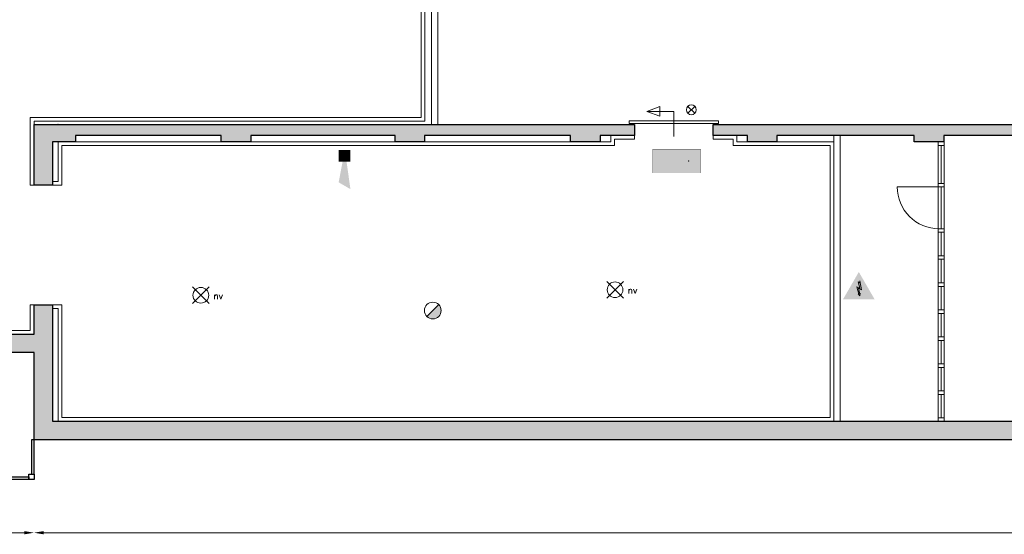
# Model space of a CAD drawing. Header units: millimetres. Extents: x -13022 to 1371524, y -38729 to 632593.
# Tile 40 of 256: x 670314 to 688926, y -37139 to -27412. Entities that reach past the tile are written whole.
import ezdxf

# ---------------------------------------------------------------- set-up
doc = ezdxf.new("R2010")
doc.units = ezdxf.units.MM
doc.header["$LTSCALE"] = 35
doc.set_wipeout_variables(frame=1)
doc.linetypes.add('DASHED', pattern=[200, 100, -100])
for name, color, linetype, lineweight in [('A OPMER', 10, 'Continuous', 50), ('Al65----_beveiliging-inst', 92, 'Continuous', 9), ('brandveiligheid voorzieningen', 10, 'Continuous', 9)]:
    doc.layers.add(name, color=color, linetype=linetype, lineweight=lineweight)
for name, color, linetype in [('LAYER102', 1, 'Continuous'), ('LAYER111', 7, 'Continuous'), ('LAYER22', 7, 'Continuous'), ('LAYER28', 7, 'Continuous'), ('LAYER30', 7, 'Continuous'), ('LAYER31', 7, 'Continuous')]:
    doc.layers.add(name, color=color, linetype=linetype)
doc.styles.add('Algemeen', font='simplex.shx', dxfattribs={"height": 2.5})
doc.styles.get("Standard").update_dxf_attribs({"font": 'simplex.shx'})
doc.dimstyles.new('~R----C~', dxfattribs={"dimtxt": 162, "dimasz": 180, "dimexe": 0.18, "dimexo": 0.0625, "dimgap": 16.2, "dimtad": 1, "dimdec": 0, "dimzin": 0, "dimdsep": 46, "dimtxsty": 'Standard', "dimcen": 0.09, "dimse1": 1, "dimse2": 1, "dimclrd": 7, "dimadec": 0, "dimazin": 0, "dimtfac": 1, "dimtdec": 4, "dimtmove": 0, "dimatfit": 3, "dimfxl": 1, "dimtolj": 1, "dimtzin": 0, "dimlwd": 13, "dimarcsym": 0})

# ---------------------------------------------------------------- blocks, each defined once
blk = doc.blocks.new('*D175')
at = {"layer": 'Defpoints', "color": 0, "linetype": 'Continuous', "transparency": 16777216}
for p in [(670585, -35351), (659115, -36100), (670585, -37109)]:
    blk.add_point(p, dxfattribs=at)
at = {"layer": 'LAYER102', "color": 7, "linetype": 'Continuous', "lineweight": 13, "transparency": 16777216}
blk.add_line((659295, -37109), (670405, -37109), dxfattribs=at)
at = {"layer": 'LAYER102', "color": 7, "linetype": 'Continuous', "transparency": 16777216}
for points in [[(659295, -37079), (659295, -37139), (659115, -37109)], [(670405, -37079), (670405, -37139), (670585, -37109)]]:
    blk.add_solid(points, dxfattribs=at)
at = {"layer": 'LAYER102', "color": 0, "linetype": 'Continuous', "lineweight": 0, "transparency": 16777216, "insert": (664850, -37012), "char_height": 162, "attachment_point": 5}
blk.add_mtext('\\A1;11471', dxfattribs=at)
blk = doc.blocks.new('*D176')
at = {"layer": 'Defpoints', "color": 0, "linetype": 'Continuous', "transparency": 16777216}
for p in [(670585, -35351), (725290, -36560), (725290, -37109)]:
    blk.add_point(p, dxfattribs=at)
at = {"layer": 'LAYER102', "color": 7, "linetype": 'Continuous', "lineweight": 13, "transparency": 16777216}
blk.add_line((670765, -37109), (725110, -37109), dxfattribs=at)
at = {"layer": 'LAYER102', "color": 7, "linetype": 'Continuous', "transparency": 16777216}
for points in [[(670765, -37079), (670765, -37139), (670585, -37109)], [(725110, -37079), (725110, -37139), (725290, -37109)]]:
    blk.add_solid(points, dxfattribs=at)
at = {"layer": 'LAYER102', "color": 0, "linetype": 'Continuous', "lineweight": 0, "transparency": 16777216, "insert": (697938, -37012), "char_height": 162, "attachment_point": 5}
blk.add_mtext('\\A1;54705', dxfattribs=at)
blk = doc.blocks.new('Noodverlichting')
at = {"layer": 'Al65----_beveiliging-inst', "color": 92}
for p, q in [((164, -62.36), (158.75, -57.12)), ((158.75, -62.36), (164, -57.12))]:
    blk.add_line(p, q, dxfattribs=at)
blk.add_circle((161.38, -59.74), 2.47, dxfattribs=at)
at = {"layer": 'Al65----_beveiliging-inst', "color": 7, "style": 'Algemeen'}
blk.add_text('nv', height=2.063, dxfattribs=at).set_placement((165.33, -60.96))
blk = doc.blocks.new('Vluchtrichting rechtdoor of naar beneden')
at = {"layer": 'Al65----_beveiliging-inst', "linetype": 'Continuous', "true_color": 0xffffff}
h = blk.add_hatch(color=7, dxfattribs=at)
edge = h.paths.add_edge_path()
edge.add_arc((-2.1449, 5.962), 0.7575, 92.128042, 178.185477)
edge.add_arc((-2.1628, 5.9872), 0.7392, 180.090101, 191.562583)
edge.add_line((-2.887, 5.839), (-4.652, 5.839))
edge.add_line((-4.652, 5.839), (-5.698, 4.787))
edge.add_line((-5.698, 4.787), (-5.285, 4.372))
edge.add_line((-5.285, 4.372), (-4.41, 5.253))
edge.add_line((-4.41, 5.253), (-3.544, 5.253))
edge.add_line((-3.544, 5.253), (-5.527, 3.346))
edge.add_line((-5.527, 3.346), (-6.694, 3.346))
edge.add_line((-6.694, 3.346), (-6.694, 2.613))
edge.add_line((-6.694, 2.613), (-4.496, 2.613))
edge.add_line((-4.496, 2.613), (-4.136, 2.974))
edge.add_line((-4.136, 2.974), (-3.193, 2.026))
edge.add_line((-3.193, 2.026), (-3.193, 0.852))
edge.add_line((-3.193, 0.852), (-2.464, 0.852))
edge.add_line((-2.464, 0.852), (-2.464, 2.33))
edge.add_line((-2.464, 2.33), (-3.621, 3.493))
edge.add_line((-3.621, 3.493), (-3.192, 3.923))
edge.add_line((-3.192, 3.923), (-2.428, 3.154))
edge.add_line((-2.428, 3.154), (-2.033, 3.552))
edge.add_line((-2.033, 3.552), (-2.797, 4.321))
edge.add_line((-2.797, 4.321), (-2.317, 4.803))
edge.add_line((-2.317, 4.803), (-2.317, 5.267))
edge.add_line((-2.317, 5.267), (-2.173, 5.253))
edge.add_arc((-2.2013, 6.0112), 0.7587, 272.13837, 358.096609)
edge.add_arc((-2.2036, 5.9585), 0.7611, 2.072152, 87.692869)
for points in [[(3.808, 1.106), (6.433, 1.106), (6.433, 6.344), (3.808, 6.344)], [(1.1805, 2.889), (1.1805, 5.804), (0.5775, 5.804), (0.5775, 2.889), (-0.571, 2.889), (0.879, 1.421), (2.334, 2.889)]]:
    blk.add_hatch(color=7, dxfattribs=at).paths.add_polyline_path(points)
at = {"layer": 'Al65----_beveiliging-inst', "color": 7, "true_color": 0xffffff, "const_width": 0.05}
blk.add_lwpolyline([(-7.5, 0), (7.5, 0), (7.5, 7.5), (-7.5, 7.5)], close=True, dxfattribs=at)
at = {"layer": 'Al65----_beveiliging-inst', "color": 255}
blk.add_point((3.75, 3.75), dxfattribs=at)
at = {"layer": 'Al65----_beveiliging-inst', "color": 7, "true_color": 0xffffff}
blk.add_solid([(-7.5, 0), (7.5, 0), (-7.5, 7.5), (7.5, 7.5)], dxfattribs=at)
at = {"layer": 'Al65----_beveiliging-inst', "color": 92}
blk.add_solid([(-7.25, 0.25), (7.25, 0.25), (-7.25, 7.25), (7.25, 7.25)], dxfattribs=at)
blk = doc.blocks.new('Brandmelder')
at = {"layer": 'brandveiligheid voorzieningen'}
blk.add_hatch(color=256, dxfattribs=at).paths.add_polyline_path([(76.62, -89.8, 0.198912), (75.85, -87.94), (72.13, -91.66, 0.668179)])
blk.add_line((72.13, -91.66), (75.85, -87.94), dxfattribs=at)
blk.add_circle((73.99, -89.8), 2.63, dxfattribs=at)
blk = doc.blocks.new('Signaalgever (akoestisch)')
at = {"layer": 'Al65----_beveiliging-inst', "color": 10, "linetype": 'Continuous'}
for points in [[(3.71, 0), (3.71, 3.71), (0, 0), (0, 3.71)], [(10.23, 0), (12.38, 3.71), (3.71, 1.24), (3.71, 2.48)]]:
    blk.add_solid(points, dxfattribs=at)
blk = doc.blocks.new('Nevenindicator')
at = {"layer": 'Al65----_beveiliging-inst', "color": 92, "ltscale": 0.7}
for p, q in [((159.19, -81.94), (161.37, -79.75)), ((159.19, -79.75), (161.37, -81.94))]:
    blk.add_line(p, q, dxfattribs=at)
blk.add_circle((160.28, -80.84), 1.55, dxfattribs=at)
blk = doc.blocks.new('Elektrische spanning')
at = {"layer": 'Al65----_beveiliging-inst'}
blk.add_hatch(color=50, dxfattribs=at).paths.add_polyline_path([(-4.38, 1.05), (4.38, 1.05), (0, 8.64)])
at = {"layer": 'brandveiligheid voorzieningen'}
h = blk.add_hatch(color=256, dxfattribs=at)
h.paths.add_polyline_path([(0, 10.74), (-6.2, 0), (6.2, 0)])
h.paths.add_polyline_path([(4.38, 1.05), (-4.38, 1.05), (0, 8.64)], flags=16)
blk.add_hatch(color=256, dxfattribs=at).paths.add_polyline_path([(0.39, 7.21), (0.22, 6.52), (-0.31, 6.91), (0.39, 4.34), (-0.84, 4.9), (0.02, 1.93), (-0.31, 2.1), (0.35, 1.35), (0.55, 2.33), (0.35, 2.02), (-0.17, 4.3), (1.1, 3.72)])
blk.add_lwpolyline([(0.39, 7.21), (0.22, 6.52), (-0.31, 6.91), (0.39, 4.34), (-0.84, 4.9), (0.02, 1.93), (-0.31, 2.1), (0.35, 1.35), (0.55, 2.33), (0.35, 2.02), (-0.17, 4.3), (1.1, 3.72), (0.39, 7.21)], close=True, dxfattribs=at)

msp = doc.modelspace()

# ---------------------------------------------------------------- hatches: boundary and pattern name
at = {"layer": 'LAYER111', "linetype": 'Continuous', "lineweight": 5}
for points in [[(687220.408, -29721.147), (687220.408, -29391.147), (687780.408, -29391.147), (687780.408, -29721.147)], [(687780.408, -29601.147), (687780.408, -29391.147), (690371.658, -29391.147), (690371.658, -29601.147)], [(670935.22, -35001.147), (670760.22, -35176.147), (670585.22, -35351.147), (670585.22, -33705.147), (670760.22, -33530.147), (670935.22, -33530.147)]]:
    msp.add_hatch(color=254, dxfattribs=at).paths.add_polyline_path(points, flags=0)

# ---------------------------------------------------------------- linework, layer by layer
at = {"layer": 'LAYER28', "color": 7, "linetype": 'Continuous', "lineweight": 18}
for points in [[(682417.72, -29054.35), (682417.72, -29236.335), (682167.72, -29145.35)], [(681832.72, -29371.147), (681832.72, -29326.147), (683522.72, -29326.147), (683522.72, -29371.147)]]:
    msp.add_lwpolyline(points, close=True, dxfattribs=at)
at = {"layer": 'LAYER28', "color": 7, "linetype": 'DASHED', "lineweight": 18}
for points in [[(682417.72, -29054.35), (682417.72, -29236.335), (682167.72, -29145.35)], [(681832.72, -29371.147), (681832.72, -29326.147), (683522.72, -29326.147), (683522.72, -29371.147)]]:
    msp.add_lwpolyline(points, close=True, dxfattribs=at)
at = {"layer": 'LAYER28', "color": 7, "linetype": 'Continuous', "lineweight": 18}
msp.add_lwpolyline([(682167.72, -29145.35), (682677.72, -29145.35), (682677.72, -29622.1)], dxfattribs=at)
at = {"layer": 'LAYER28', "color": 7, "linetype": 'DASHED', "lineweight": 18}
msp.add_lwpolyline([(682167.72, -29145.35), (682677.72, -29145.35), (682677.72, -29622.1)], dxfattribs=at)
at = {"layer": 'LAYER28', "color": 7, "linetype": 'Continuous', "lineweight": 25}
for points in [[(680726.22, -29391.147), (681286.22, -29391.147)], [(681286.22, -29391.147), (681932.72, -29391.147)], [(683422.72, -29391.147), (684069.22, -29391.147)], [(684069.22, -29391.147), (684629.22, -29391.147)], [(684629.22, -29391.147), (687220.408, -29391.147)], [(687220.408, -29391.147), (687780.408, -29391.147)], [(687780.408, -29391.147), (690371.658, -29391.147)], [(674121.033, -29601.147), (671368.22, -29601.147)], [(677409.033, -29601.147), (674681.033, -29601.147)], [(680726.22, -29601.147), (677969.033, -29601.147)], [(687780.408, -29601.147), (687780.408, -29721.147), (687220.408, -29721.147), (687220.408, -29601.147)], [(690371.658, -29601.147), (687780.408, -29601.147)], [(670935.22, -33530.147), (670935.22, -35001.147)], [(670585.22, -33705.147), (668329.22, -33705.147)], [(670585.22, -35351.147), (670585.22, -33705.147)], [(703646.595, -35351.147), (670585.22, -35351.147)]]:
    msp.add_lwpolyline(points, dxfattribs=at)
for points in [[(670585.22, -35999.804), (670585.22, -35351.147), (670535.22, -35351.147), (670535.22, -35999.804)], [(668145.22, -36099.804), (668145.22, -36049.804), (670485.22, -36049.804), (670485.22, -36099.804)], [(670485.22, -35999.804), (670585.22, -35999.804), (670585.22, -36099.804), (670485.22, -36099.804)]]:
    msp.add_lwpolyline(points, close=True, dxfattribs=at)
at = {"layer": 'LAYER30', "color": 7, "linetype": 'Continuous', "lineweight": 18}
for points in [[(687678.47, -29788.151), (687678.47, -29721.151), (687792.47, -29721.151), (687792.47, -29788.151)], [(687678.47, -30573.663), (687678.47, -30506.663), (687792.47, -30506.663), (687792.47, -30573.663)], [(687678.47, -30573.663), (687678.47, -30506.663), (687792.47, -30506.663), (687792.47, -30573.663)], [(687678.47, -31429.663), (687678.47, -31362.663), (687792.47, -31362.663), (687792.47, -31429.663)], [(687678.47, -31429.667), (687678.47, -31362.667), (687792.47, -31362.667), (687792.47, -31429.667)], [(687678.47, -31940.663), (687678.47, -31873.663), (687792.47, -31873.663), (687792.47, -31940.663)], [(687678.47, -31940.667), (687678.47, -31873.667), (687792.47, -31873.667), (687792.47, -31940.667)], [(687678.47, -32451.663), (687678.47, -32384.663), (687792.47, -32384.663), (687792.47, -32451.663)], [(687678.47, -32451.667), (687678.47, -32384.667), (687792.47, -32384.667), (687792.47, -32451.667)], [(687678.47, -32962.651), (687678.47, -32895.651), (687792.47, -32895.651), (687792.47, -32962.651)], [(687678.47, -32962.663), (687678.47, -32895.663), (687792.47, -32895.663), (687792.47, -32962.663)], [(687678.47, -33473.647), (687678.47, -33406.647), (687792.47, -33406.647), (687792.47, -33473.647)], [(687678.47, -33473.651), (687678.47, -33406.651), (687792.47, -33406.651), (687792.47, -33473.651)], [(687678.47, -33984.647), (687678.47, -33917.647), (687792.47, -33917.647), (687792.47, -33984.647)], [(687678.47, -33984.651), (687678.47, -33917.651), (687792.47, -33917.651), (687792.47, -33984.651)], [(687678.47, -34495.643), (687678.47, -34428.643), (687792.47, -34428.643), (687792.47, -34495.643)], [(687678.47, -34495.647), (687678.47, -34428.647), (687792.47, -34428.647), (687792.47, -34495.647)], [(687678.47, -35001.147), (687678.47, -34934.147), (687792.47, -34934.147), (687792.47, -35001.147)]]:
    msp.add_lwpolyline(points, close=True, dxfattribs=at)
for points in [[(687678.47, -30506.663), (687678.47, -29788.151)], [(687735.47, -30506.663), (687735.47, -29788.151)], [(687792.47, -30506.663), (687792.47, -29788.151)], [(687678.47, -31362.663), (687678.47, -30573.663)], [(687735.47, -31362.663), (687735.47, -30573.663)], [(687792.47, -31362.663), (687792.47, -30573.663)], [(687678.47, -31873.663), (687678.47, -31429.667)], [(687735.47, -31873.663), (687735.47, -31429.667)], [(687792.47, -31873.663), (687792.47, -31429.667)], [(687678.47, -32384.663), (687678.47, -31940.667)], [(687735.47, -32384.663), (687735.47, -31940.667)], [(687792.47, -32384.663), (687792.47, -31940.667)], [(687678.47, -32895.663), (687678.47, -32451.667)], [(687735.47, -32895.663), (687735.47, -32451.667)], [(687792.47, -32895.663), (687792.47, -32451.667)], [(687678.47, -33406.647), (687678.47, -32962.651)], [(687735.47, -33406.647), (687735.47, -32962.651)], [(687792.47, -33406.647), (687792.47, -32962.651)], [(687678.47, -33917.647), (687678.47, -33473.651)], [(687735.47, -33917.647), (687735.47, -33473.651)], [(687792.47, -33917.647), (687792.47, -33473.651)], [(687678.47, -34428.647), (687678.47, -33984.651)], [(687735.47, -34428.647), (687735.47, -33984.651)], [(687792.47, -34428.647), (687792.47, -33984.651)], [(687678.47, -34934.147), (687678.47, -34495.643)], [(687735.47, -34934.147), (687735.47, -34495.643)], [(687792.47, -34934.147), (687792.47, -34495.643)]]:
    msp.add_lwpolyline(points, dxfattribs=at)
at = {"layer": 'LAYER31', "color": 7, "linetype": 'Continuous', "lineweight": 18}
msp.add_lwpolyline([(687690.533, -30573.663), (686902.439, -30573.663, 0.41421361), (687690.533, -31361.758)], format="xyb", dxfattribs=at)

# ---------------------------------------------------------------- block references
at = {"ltscale": 0.1, "xscale": 60, "yscale": 60, "zscale": 60}
for p in [(671885.167, -28932.055), (664055.531, -29036.952)]:
    msp.add_blockref('Noodverlichting', p, dxfattribs=at)
at = {"layer": 'A OPMER', "ltscale": 0.1, "xscale": 60, "yscale": 60, "zscale": 60}
msp.add_blockref('Vluchtrichting rechtdoor of naar beneden', (682733.751, -30309.839), dxfattribs=at)
at = {"layer": 'Al65----_beveiliging-inst', "xscale": 60, "yscale": 60, "zscale": 60}
for name, p in [('Nevenindicator', (673392.102, -24264.668)), ('Brandmelder', (673683.34, -27521.715))]:
    msp.add_blockref(name, p, dxfattribs=at)

# ---------------------------------------------------------------- dimensions: what is measured, and where the dimension line sits
at = {"layer": 'LAYER102', "color": 7, "linetype": 'Continuous', "lineweight": 0}
for base, p1, p2, picture, middle in [((670585.220091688, -37108.803546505), (659114.720091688, -36099.803546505), (670585.220091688, -35351.147296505), '*D175', (664849.970091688, -37011.603546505)), ((725290.22, -37108.804), (670585.22, -35351.147), (725290.22, -36559.6), '*D176', (697937.72, -37011.604))]:
    dim = msp.add_linear_dim(base=base, p1=p1, p2=p2, dimstyle='~R----C~', dxfattribs=at)
    dim.commit()
    dim.dimension.update_dxf_attribs({"geometry": picture, "text_midpoint": middle})

# ---------------------------------------------------------------- wipeouts: each hides what was drawn before it
at = {"linetype": 'Continuous', "lineweight": 0}
for points in [[(678217.22, -29391.147), (678097.22, -29391.147), (678097.22, -26955.081), (678217.22, -26955.081)], [(670585.283, -30540.161), (670515.283, -30540.165), (670515.22, -29261.159), (670585.22, -29331.159)], [(681932.72, -29601.085), (681932.72, -29671.085), (681557.72, -29671.153), (681487.72, -29601.165)], [(670935.22, -32870.147), (670935.22, -32800.147), (671113.22, -32800.147), (671043.22, -32870.147)], [(667979.22, -33355.147), (667909.22, -33285.147), (670515.22, -33285.147), (670585.22, -33355.147)]]:
    msp.add_wipeout(points, dxfattribs=at).dxf.layer = 'LAYER111'

# ---------------------------------------------------------------- next in the draw order: linework, layer by layer
at = {"layer": 'LAYER22', "color": 7, "linetype": 'Continuous', "lineweight": 18}
msp.add_lwpolyline([(678217.22, -29391.147), (678097.22, -29391.147), (678097.22, -26955.081), (678217.22, -26955.081)], close=True, dxfattribs=at)
at = {"layer": 'LAYER22', "color": 7, "linetype": 'DASHED', "lineweight": 18}
msp.add_lwpolyline([(678217.22, -29391.147), (678097.22, -29391.147), (678097.22, -26955.081), (678217.22, -26955.081)], close=True, dxfattribs=at)
at = {"layer": 'LAYER22', "color": 7, "linetype": 'Continuous', "lineweight": 18}
for points in [[(670515.283, -30540.165), (670515.22, -29261.159)], [(670585.22, -29331.159), (670585.283, -30540.161)], [(681487.72, -29601.165), (681932.72, -29601.085)], [(681932.72, -29671.085), (681557.72, -29671.153)], [(681932.72, -29601.085), (681932.72, -29671.085)], [(670585.283, -30540.161), (670515.283, -30540.165)], [(670935.22, -32800.147), (671113.22, -32800.147)], [(670935.22, -32870.147), (670935.22, -32800.147)], [(671043.22, -32870.147), (670935.22, -32870.147)], [(667909.22, -33285.147), (670515.22, -33285.147)], [(670585.22, -33355.147), (667979.22, -33355.147)]]:
    msp.add_lwpolyline(points, dxfattribs=at)
at = {"layer": 'LAYER22', "color": 7, "linetype": 'DASHED', "lineweight": 18}
for points in [[(681932.72, -29601.085), (681932.72, -29671.085)], [(670585.283, -30540.161), (670515.283, -30540.165)], [(670935.22, -32870.147), (670935.22, -32800.147)]]:
    msp.add_lwpolyline(points, dxfattribs=at)
at = {"layer": 'LAYER28', "color": 7, "linetype": 'Continuous', "lineweight": 25}
for points in [[(681932.72, -29391.147), (681932.72, -29601.147)], [(670935.22, -32800.147), (670935.22, -33530.147)]]:
    msp.add_lwpolyline(points, dxfattribs=at)

# ---------------------------------------------------------------- next in the draw order: wipeouts: each hides what was drawn before it
at = {"linetype": 'Continuous', "lineweight": 0}
for points in [[(670585.22, -29331.147), (670515.22, -29261.147), (677900.658, -29261.147), (677970.658, -29331.147)], [(681487.72, -29601.169), (681557.72, -29671.157), (681557.72, -29791.159), (681487.72, -29721.159)], [(670585.22, -33355.147), (670515.22, -33285.147), (670515.22, -32800.147), (670585.22, -32800.147)], [(671043.22, -32870.147), (671113.22, -32800.147), (671113.22, -34931.147), (671043.22, -35001.147)]]:
    msp.add_wipeout(points, dxfattribs=at).dxf.layer = 'LAYER111'

# ---------------------------------------------------------------- next in the draw order: hatches: boundary and pattern name
at = {"layer": 'LAYER111', "linetype": 'Continuous', "lineweight": 5}
for points in [[(671368.22, -29601.147), (671038.22, -29391.147), (674121.033, -29391.147), (674121.033, -29601.147)], [(674681.033, -29601.147), (674681.033, -29391.147), (677409.033, -29391.147), (677409.033, -29601.147)], [(681286.22, -29601.147), (681286.22, -29391.147), (681932.72, -29391.147), (681932.72, -29601.147)], [(670935.22, -33530.147), (670760.22, -33530.147), (670585.22, -33355.147), (670585.22, -32800.147), (670760.22, -32800.147), (670935.22, -32800.147)], [(668329.22, -33705.147), (668154.22, -33530.147), (667979.22, -33355.147), (670585.22, -33355.147), (670760.22, -33530.147), (670585.22, -33705.147)]]:
    msp.add_hatch(color=254, dxfattribs=at).paths.add_polyline_path(points, flags=0)

# ---------------------------------------------------------------- next in the draw order: linework, layer by layer
at = {"layer": 'LAYER22', "color": 7, "linetype": 'Continuous', "lineweight": 18}
for points in [[(670515.22, -29261.147), (677900.658, -29261.147)], [(677970.658, -29331.147), (670585.22, -29331.147)], [(681487.72, -29721.159), (681487.72, -29601.169)], [(681557.72, -29671.157), (681557.72, -29791.159)], [(670515.22, -33285.147), (670515.22, -32800.147)], [(670515.22, -32800.147), (670585.22, -32800.147)], [(670585.22, -32800.147), (670585.22, -33355.147)], [(671043.22, -35001.147), (671043.22, -32870.147)], [(671113.22, -32800.147), (671113.22, -34931.147)]]:
    msp.add_lwpolyline(points, dxfattribs=at)
at = {"layer": 'LAYER22', "color": 7, "linetype": 'DASHED', "lineweight": 18}
for points in [[(670515.283, -30540.165), (670515.22, -29261.159)], [(670585.22, -29331.159), (670585.283, -30540.161)], [(681487.72, -29601.165), (681932.72, -29601.085)], [(670515.22, -33285.147), (670515.22, -32800.147)], [(670515.22, -32800.147), (670585.22, -32800.147)], [(670585.22, -32800.147), (670585.22, -33355.147)], [(670935.22, -32800.147), (671113.22, -32800.147)], [(671043.22, -32870.147), (670935.22, -32870.147)], [(667909.22, -33285.147), (670515.22, -33285.147)], [(670585.22, -33355.147), (667979.22, -33355.147)]]:
    msp.add_lwpolyline(points, dxfattribs=at)
at = {"layer": 'LAYER28', "color": 7, "linetype": 'Continuous', "lineweight": 25}
for points in [[(670585.22, -30540.147), (670585.22, -29391.142)], [(670585.22, -29391.147), (671038.22, -29391.147)], [(671038.22, -29391.147), (674121.033, -29391.147)], [(674121.033, -29391.147), (674681.033, -29391.147)], [(674681.033, -29391.147), (677409.033, -29391.147)], [(681932.72, -29601.147), (681286.22, -29601.147)], [(670585.22, -33355.147), (670585.22, -32800.147)], [(670585.22, -32800.147), (670760.22, -32800.147), (670935.22, -32800.147)], [(667979.22, -33355.147), (670585.22, -33355.147)]]:
    msp.add_lwpolyline(points, dxfattribs=at)
at = {"layer": 'LAYER28', "color": 7, "linetype": 'Continuous', "lineweight": 0}
msp.add_point((671038.22, -29391.147), dxfattribs=at)

# ---------------------------------------------------------------- next in the draw order: wipeouts: each hides what was drawn before it
at = {"linetype": 'Continuous', "lineweight": 0}
for points in [[(677970.658, -29331.147), (677900.658, -29261.147), (677900.658, -19479.081), (677970.658, -19409.081)], [(681487.72, -29721.163), (681557.72, -29791.163), (671113.158, -29791.163), (671043.158, -29721.163)], [(671043.22, -35001.147), (671113.22, -34931.147), (685633.22, -34931.147), (685703.22, -35001.147)]]:
    msp.add_wipeout(points, dxfattribs=at).dxf.layer = 'LAYER111'

# ---------------------------------------------------------------- next in the draw order: hatches: boundary and pattern name
at = {"layer": 'LAYER111', "linetype": 'Continuous', "lineweight": 5}
for points in [[(674121.033, -29721.163), (674121.033, -29391.147), (674681.033, -29391.147), (674681.033, -29721.163)], [(677409.033, -29721.163), (677409.033, -29391.147), (677969.033, -29391.147), (677969.033, -29721.163)], [(677969.033, -29601.147), (677969.033, -29391.147), (680726.22, -29391.147), (680726.22, -29601.147)], [(680726.22, -29721.147), (680726.22, -29391.147), (681286.22, -29391.147), (681286.22, -29721.147)]]:
    msp.add_hatch(color=254, dxfattribs=at).paths.add_polyline_path(points, flags=0)

# ---------------------------------------------------------------- next in the draw order: linework, layer by layer
at = {"layer": 'LAYER22', "color": 7, "linetype": 'Continuous', "lineweight": 18}
for points in [[(677900.658, -29261.147), (677900.658, -19479.081)], [(677970.658, -19409.081), (677970.658, -29331.147)], [(671043.158, -29721.163), (681487.72, -29721.163)], [(681557.72, -29791.163), (671113.158, -29791.163)], [(671113.22, -34931.147), (685633.22, -34931.147)], [(685703.22, -35001.147), (671043.22, -35001.147)]]:
    msp.add_lwpolyline(points, dxfattribs=at)
at = {"layer": 'LAYER22', "color": 7, "linetype": 'DASHED', "lineweight": 18}
for points in [[(677900.658, -29261.147), (677900.658, -19479.081)], [(677970.658, -19409.081), (677970.658, -29331.147)], [(670515.22, -29261.147), (677900.658, -29261.147)], [(677970.658, -29331.147), (670585.22, -29331.147)], [(681487.72, -29721.159), (681487.72, -29601.169)], [(681932.72, -29671.085), (681557.72, -29671.153)], [(681557.72, -29671.157), (681557.72, -29791.159)], [(671043.22, -35001.147), (671043.22, -32870.147)], [(671113.22, -32800.147), (671113.22, -34931.147)]]:
    msp.add_lwpolyline(points, dxfattribs=at)
at = {"layer": 'LAYER28', "color": 7, "linetype": 'Continuous', "lineweight": 25}
for points in [[(677409.033, -29391.147), (677969.033, -29391.147)], [(677969.033, -29391.147), (680726.22, -29391.147)], [(671368.22, -29601.148), (671368.22, -29721.147)], [(674681.033, -29601.147), (674681.033, -29721.163), (674121.033, -29721.163), (674121.033, -29601.147)], [(677969.033, -29601.147), (677969.033, -29721.163), (677409.033, -29721.163), (677409.033, -29601.147)], [(681286.22, -29601.147), (681286.22, -29721.147), (680726.22, -29721.147), (680726.22, -29601.147)]]:
    msp.add_lwpolyline(points, dxfattribs=at)

# ---------------------------------------------------------------- next in the draw order: block references
at = {"ltscale": 0.1, "xscale": 60, "yscale": 60, "zscale": 60, "rotation": 270}
msp.add_blockref('Signaalgever (akoestisch)', (676343.641, -29872.072), dxfattribs=at)

# ---------------------------------------------------------------- next in the draw order: wipeouts: each hides what was drawn before it
at = {"linetype": 'Continuous', "lineweight": 0}
for points in [[(671043.158, -29721.163), (671113.158, -29791.163), (671113.22, -30540.159), (671043.22, -30470.159)], [(685703.22, -35001.147), (685633.22, -34931.147), (685633.22, -29791.15), (685703.22, -29721.153)]]:
    msp.add_wipeout(points, dxfattribs=at).dxf.layer = 'LAYER111'

# ---------------------------------------------------------------- next in the draw order: hatches: boundary and pattern name
at = {"layer": 'LAYER111', "linetype": 'Continuous', "lineweight": 5}
for points in [[(671038.22, -29391.147), (671368.22, -29721.147), (670935.22, -29721.147), (670585.22, -29391.147)], [(671368.22, -29721.147), (671038.22, -29391.146), (671368.22, -29601.148)]]:
    msp.add_hatch(color=254, dxfattribs=at).paths.add_polyline_path(points, flags=0)

# ---------------------------------------------------------------- next in the draw order: linework, layer by layer
at = {"layer": 'LAYER22', "color": 7, "linetype": 'Continuous', "lineweight": 18}
for points in [[(671043.22, -30470.159), (671043.158, -29721.163)], [(685703.22, -29721.153), (685703.22, -35001.147)], [(671113.158, -29791.163), (671113.22, -30540.159)], [(685633.22, -34931.147), (685633.22, -29791.15)]]:
    msp.add_lwpolyline(points, dxfattribs=at)
at = {"layer": 'LAYER22', "color": 7, "linetype": 'DASHED', "lineweight": 18}
for points in [[(671043.158, -29721.163), (681487.72, -29721.163)], [(681557.72, -29791.163), (671113.158, -29791.163)]]:
    msp.add_lwpolyline(points, dxfattribs=at)
at = {"layer": 'LAYER28', "color": 7, "linetype": 'Continuous', "lineweight": 25}
msp.add_lwpolyline([(671368.22, -29721.147), (670935.22, -29721.147)], dxfattribs=at)

# ---------------------------------------------------------------- next in the draw order: wipeouts: each hides what was drawn before it
at = {"linetype": 'Continuous', "lineweight": 0}
for points in [[(685703.22, -29721.164), (685633.22, -29791.162), (683797.72, -29791.096), (683867.72, -29721.097)], [(671043.22, -30470.147), (671113.22, -30540.147), (670935.22, -30540.147), (670935.22, -30470.147)]]:
    msp.add_wipeout(points, dxfattribs=at).dxf.layer = 'LAYER111'

# ---------------------------------------------------------------- next in the draw order: hatches: boundary and pattern name
at = {"layer": 'LAYER111', "linetype": 'Continuous', "lineweight": 5}
for points in [[(670935.22, -30540.147), (670585.22, -30540.147), (670585.22, -29391.142), (670935.22, -29721.152)], [(684069.22, -29721.147), (684069.22, -29391.147), (684629.22, -29391.147), (684629.22, -29721.147)]]:
    msp.add_hatch(color=254, dxfattribs=at).paths.add_polyline_path(points, flags=0)

# ---------------------------------------------------------------- next in the draw order: linework, layer by layer
at = {"layer": 'LAYER22', "color": 7, "linetype": 'DASHED', "lineweight": 18}
for points in [[(671043.22, -30470.159), (671043.158, -29721.163)], [(671113.158, -29791.163), (671113.22, -30540.159)], [(670935.22, -30470.147), (671043.22, -30470.147)], [(670935.22, -30540.147), (670935.22, -30470.147)], [(671113.22, -30540.147), (670935.22, -30540.147)]]:
    msp.add_lwpolyline(points, dxfattribs=at)
at = {"layer": 'LAYER22', "color": 7, "linetype": 'Continuous', "lineweight": 18}
for points in [[(683867.72, -29721.097), (685703.22, -29721.164)], [(685633.22, -29791.162), (683797.72, -29791.096)], [(670935.22, -30470.147), (671043.22, -30470.147)], [(670935.22, -30540.147), (670935.22, -30470.147)], [(671113.22, -30540.147), (670935.22, -30540.147)]]:
    msp.add_lwpolyline(points, dxfattribs=at)
at = {"layer": 'LAYER28', "color": 7, "linetype": 'Continuous', "lineweight": 25}
for points in [[(670935.22, -29721.152), (670935.22, -30540.147)], [(684629.22, -29601.147), (684629.22, -29721.147), (684069.22, -29721.147), (684069.22, -29601.147)], [(670935.22, -30540.147), (670585.22, -30540.147)]]:
    msp.add_lwpolyline(points, dxfattribs=at)

# ---------------------------------------------------------------- next in the draw order: wipeouts: each hides what was drawn before it
at = {"linetype": 'Continuous', "lineweight": 0}
for points in [[(683867.72, -29721.086), (683797.72, -29791.084), (683797.72, -29671.081), (683867.72, -29601.081)], [(685823.22, -35001.163), (685703.22, -35001.163), (685703.22, -29601.159), (685823.22, -29601.159)]]:
    msp.add_wipeout(points, dxfattribs=at).dxf.layer = 'LAYER111'

# ---------------------------------------------------------------- next in the draw order: hatches: boundary and pattern name
at = {"layer": 'LAYER111', "linetype": 'Continuous', "lineweight": 5}
for points in [[(684629.22, -29601.147), (684629.22, -29391.147), (687220.408, -29391.147), (687220.408, -29601.147)], [(670585.22, -35351.147), (670935.22, -35001.147), (703646.595, -35001.147), (703646.595, -35351.147)]]:
    msp.add_hatch(color=254, dxfattribs=at).paths.add_polyline_path(points, flags=0)

# ---------------------------------------------------------------- next in the draw order: linework, layer by layer
at = {"layer": 'LAYER102', "color": 7, "linetype": 'Continuous', "lineweight": 18}
msp.add_lwpolyline([(685823.22, -35001.163), (685703.22, -35001.163), (685703.22, -29601.159), (685823.22, -29601.159)], close=True, dxfattribs=at)
at = {"layer": 'LAYER102', "color": 7, "linetype": 'DASHED', "lineweight": 18}
msp.add_lwpolyline([(685823.22, -35001.163), (685703.22, -35001.163), (685703.22, -29601.159), (685823.22, -29601.159)], close=True, dxfattribs=at)
at = {"layer": 'LAYER22', "color": 7, "linetype": 'Continuous', "lineweight": 18}
for points in [[(683797.72, -29791.084), (683797.72, -29671.081)], [(683867.72, -29601.081), (683867.72, -29721.086)]]:
    msp.add_lwpolyline(points, dxfattribs=at)
at = {"layer": 'LAYER22', "color": 7, "linetype": 'DASHED', "lineweight": 18}
for points in [[(685703.22, -29721.153), (685703.22, -35001.147)], [(685633.22, -29791.162), (683797.72, -29791.096)], [(685633.22, -34931.147), (685633.22, -29791.15)], [(671113.22, -34931.147), (685633.22, -34931.147)], [(685703.22, -35001.147), (671043.22, -35001.147)]]:
    msp.add_lwpolyline(points, dxfattribs=at)
at = {"layer": 'LAYER28', "color": 7, "linetype": 'Continuous', "lineweight": 25}
for points in [[(687220.408, -29601.147), (684629.22, -29601.147)], [(670935.22, -35001.147), (703646.595, -35001.147)]]:
    msp.add_lwpolyline(points, dxfattribs=at)

# ---------------------------------------------------------------- next in the draw order: block references
at = {"ltscale": 0.1, "xscale": 48, "yscale": 48, "zscale": 48}
msp.add_blockref('Elektrische spanning', (686176.098, -32695.344), dxfattribs=at)

# ---------------------------------------------------------------- next in the draw order: texts
at = {"layer": 'LAYER102', "color": 7, "linetype": 'Continuous', "lineweight": 0, "insert": (801656.202, -31469.79), "char_height": 162, "attachment_point": 7, "line_spacing_factor": 1.333333}
msp.add_mtext('\\pi-984.13;{\\fArial|b1|i0|c0|p34;\\H1.2346x;educatieruimte\\fArial|b0|i0|c0|p34;\\H0.81x;\\P\\pi-1021;bijeenkomstfunctie +\\P\\pi-802.95;onderwijsfunctie\\P\\pi-398.21;96,2 m2}', dxfattribs=at)

# ---------------------------------------------------------------- next in the draw order: wipeouts: each hides what was drawn before it
at = {"linetype": 'Continuous', "lineweight": 0}
msp.add_wipeout([(683867.72, -29601.085), (683797.72, -29671.085), (683422.72, -29671.085), (683422.72, -29601.085)], dxfattribs=at).dxf.layer = 'LAYER111'

# ---------------------------------------------------------------- next in the draw order: hatches: boundary and pattern name
at = {"layer": 'LAYER111', "linetype": 'Continuous', "lineweight": 5}
msp.add_hatch(color=254, dxfattribs=at).paths.add_polyline_path([(683422.72, -29601.147), (683422.72, -29391.147), (684069.22, -29391.147), (684069.22, -29601.147)], flags=0)

# ---------------------------------------------------------------- next in the draw order: linework, layer by layer
at = {"layer": 'LAYER22', "color": 7, "linetype": 'Continuous', "lineweight": 18}
for points in [[(683422.72, -29601.085), (683867.72, -29601.085)], [(683422.72, -29671.085), (683422.72, -29601.085)], [(683797.72, -29671.085), (683422.72, -29671.085)]]:
    msp.add_lwpolyline(points, dxfattribs=at)
at = {"layer": 'LAYER22', "color": 7, "linetype": 'DASHED', "lineweight": 18}
for points in [[(683422.72, -29601.085), (683867.72, -29601.085)], [(683422.72, -29671.085), (683422.72, -29601.085)], [(683797.72, -29671.085), (683422.72, -29671.085)], [(683797.72, -29791.084), (683797.72, -29671.081)], [(683867.72, -29601.081), (683867.72, -29721.086)], [(683867.72, -29721.097), (685703.22, -29721.164)]]:
    msp.add_lwpolyline(points, dxfattribs=at)
at = {"layer": 'LAYER28', "color": 7, "linetype": 'Continuous', "lineweight": 25}
for points in [[(683422.72, -29601.147), (683422.72, -29391.147)], [(684069.22, -29601.147), (683422.72, -29601.147)]]:
    msp.add_lwpolyline(points, dxfattribs=at)

doc.saveas('drawing.dxf')
